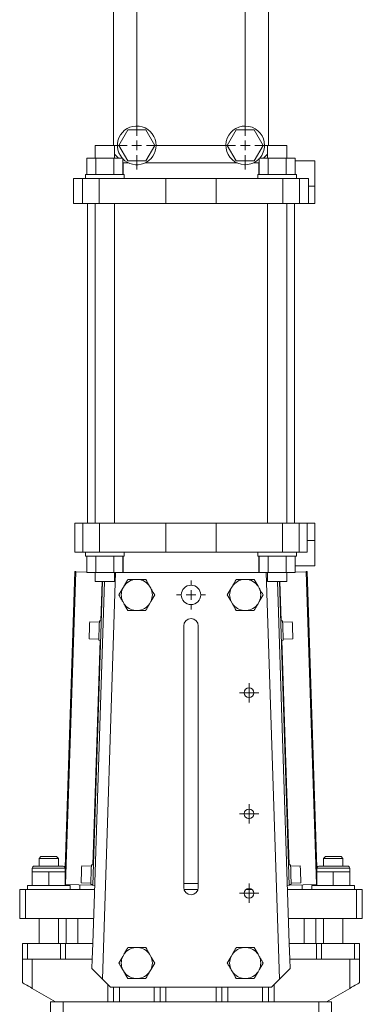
# Model space of a CAD drawing. Header units: millimetres. Extents: x -228 to 418, y -5 to 1363.
# Tile 3 of 5: x -214 to -37, y 475 to 983. Entities that reach past the tile are written whole.
import ezdxf

# ---------------------------------------------------------------- set-up
doc = ezdxf.new("R2010")
doc.units = ezdxf.units.MM

# ---------------------------------------------------------------- blocks, each defined once
blk = doc.blocks.new('SW_CENTERMARKSYMBOL_6')
at = {"color": 0, "linetype": 'Continuous', "lineweight": 0}
for p, q in [((-2.5, 0), (-5, 0)), ((0, 0), (-2.5, 0)), ((0, 2.5), (0, 5)), ((0, 0), (0, 2.5)), ((0, 0), (0, -2.5)), ((0, 0), (2.5, 0)), ((2.5, 0), (5, 0)), ((0, -2.5), (0, -5))]:
    blk.add_line(p, q, dxfattribs=at)
blk = doc.blocks.new('SW_CENTERMARKSYMBOL_7')
at = {"color": 0, "linetype": 'Continuous', "lineweight": 0}
for p, q in [((-2.5, 0), (-5, 0)), ((0, 0), (-2.5, 0)), ((0, 2.5), (0, 5)), ((0, 0), (0, 2.5)), ((0, 0), (0, -2.5)), ((0, 0), (2.5, 0)), ((2.5, 0), (5, 0)), ((0, -2.5), (0, -5))]:
    blk.add_line(p, q, dxfattribs=at)
blk = doc.blocks.new('SW_CENTERMARKSYMBOL_8')
at = {"color": 0, "linetype": 'Continuous', "lineweight": 0}
for p, q in [((-2.5, 0), (-5, 0)), ((0, 0), (-2.5, 0)), ((0, 2.5), (0, 5)), ((0, 0), (0, 2.5)), ((0, 0), (0, -2.5)), ((0, 0), (2.5, 0)), ((2.5, 0), (5, 0)), ((0, -2.5), (0, -5))]:
    blk.add_line(p, q, dxfattribs=at)
blk = doc.blocks.new('SW_CENTERMARKSYMBOL_9')
at = {"color": 0, "linetype": 'Continuous', "lineweight": 0}
for p, q in [((0, 5), (0, 7.5)), ((-5, 0), (-7.5, 0)), ((0, 0), (-2.5, 0)), ((0, 0), (0, 2.5)), ((0, 0), (0, -2.5)), ((0, 0), (2.5, 0)), ((5, 0), (7.5, 0)), ((0, -5), (0, -7.5))]:
    blk.add_line(p, q, dxfattribs=at)
blk = doc.blocks.new('SW_CENTERMARKSYMBOL_10')
at = {"color": 0, "linetype": 'Continuous', "lineweight": 0}
for p, q in [((-56, 5), (-56, 12.5)), ((0, 5), (0, 12.5)), ((-61, 0), (-68.5, 0)), ((-56, 0), (-58.5, 0)), ((-56, 0), (-56, 2.5)), ((-56, 0), (-53.5, 0)), ((-56, 0), (-56, -2.5)), ((-51, 0), (-5, 0)), ((0, 0), (-2.5, 0)), ((0, 0), (0, 2.5)), ((0, 0), (2.5, 0)), ((0, 0), (0, -2.5)), ((5, 0), (12.5, 0)), ((-56, -5), (-56, -222.5)), ((0, -5), (0, -222.5)), ((-61, -227.5), (-68.5, -227.5)), ((-56, -227.5), (-58.5, -227.5)), ((-56, -227.5), (-56, -225)), ((-56, -227.5), (-53.5, -227.5)), ((-56, -227.5), (-56, -230)), ((-51, -227.5), (-5, -227.5)), ((0, -227.5), (-2.5, -227.5)), ((0, -227.5), (0, -225)), ((0, -227.5), (2.5, -227.5)), ((0, -227.5), (0, -230)), ((5, -227.5), (12.5, -227.5)), ((-56, -232.5), (-56, -240)), ((0, -232.5), (0, -240))]:
    blk.add_line(p, q, dxfattribs=at)

msp = doc.modelspace()

# ---------------------------------------------------------------- linework, layer by layer
at = {"color": 7, "linetype": 'Continuous', "lineweight": 15}
for p, q in [((-165.5, 1150.93), (-165.5, 918.43)), ((-85.5, 918.43), (-85.5, 1150.93)), ((-158.12, 926.43), (-162.74, 918.43)), ((-148.88, 926.43), (-158.12, 926.43)), ((-144.26, 918.43), (-148.88, 926.43)), ((-102.12, 926.43), (-106.74, 918.43)), ((-92.88, 926.43), (-102.12, 926.43)), ((-88.26, 918.43), (-92.88, 926.43)), ((-175, 918.43), (-175, 911.83)), ((-165, 918.43), (-175, 918.43)), ((-165, 911.83), (-165, 918.43)), ((-162.74, 918.43), (-158.12, 910.43)), ((-148.88, 910.43), (-144.26, 918.43)), ((-106.74, 918.43), (-102.12, 910.43)), ((-92.88, 910.43), (-88.26, 918.43)), ((-86, 918.43), (-86, 911.83)), ((-76, 918.43), (-86, 918.43)), ((-76, 911.83), (-76, 918.43)), ((-179.24, 911.83), (-179.24, 903.43)), ((-179.24, 911.83), (-174.62, 911.83)), ((-174.62, 911.83), (-174.62, 903.43)), ((-174.62, 911.83), (-165.38, 911.83)), ((-165.38, 911.83), (-165.38, 903.43)), ((-165.38, 911.83), (-160.76, 911.83)), ((-165, 913.93), (-162.9, 911.83)), ((-160.76, 911.83), (-160.76, 903.43)), ((-160.76, 909.69), (-160.5, 909.43)), ((-158.12, 910.43), (-148.88, 910.43)), ((-102.12, 910.43), (-92.88, 910.43)), ((-90.5, 909.43), (-90.24, 909.69)), ((-90.24, 911.83), (-90.24, 903.43)), ((-90.24, 911.83), (-85.62, 911.83)), ((-88.1, 911.83), (-86, 913.93)), ((-85.62, 911.83), (-85.62, 903.43)), ((-85.62, 911.83), (-76.38, 911.83)), ((-76.38, 911.83), (-76.38, 903.43)), ((-76.38, 911.83), (-71.76, 911.83)), ((-71.76, 911.83), (-71.76, 903.43)), ((-61.5, 910.43), (-71.76, 910.43)), ((-61.5, 897.43), (-61.5, 910.43)), ((-160.5, 909.43), (-157.86, 909.43)), ((-160.5, 909.43), (-160.5, 903.43)), ((-149.14, 909.43), (-101.86, 909.43)), ((-93.14, 909.43), (-90.5, 909.43)), ((-90.5, 909.43), (-90.5, 903.43)), ((-186.25, 901.43), (-186.25, 888.43)), ((-186.25, 901.43), (-181.53, 901.43)), ((-181.53, 901.43), (-181.53, 888.43)), ((-181.53, 901.43), (-172.98, 901.43)), ((-180, 903.43), (-180, 901.43)), ((-180, 903.43), (-170, 903.43)), ((-172.98, 901.43), (-172.98, 888.43)), ((-172.98, 901.43), (-138.5, 901.43)), ((-170, 903.43), (-160, 903.43)), ((-160, 901.43), (-160, 903.43)), ((-138.5, 901.43), (-138.5, 888.43)), ((-138.5, 901.43), (-112.5, 901.43)), ((-112.5, 901.43), (-112.5, 888.43)), ((-112.5, 901.43), (-78.02, 901.43)), ((-91, 903.43), (-91, 901.43)), ((-91, 903.43), (-81, 903.43)), ((-81, 903.43), (-71, 903.43)), ((-78.02, 901.43), (-78.02, 888.43)), ((-78.02, 901.43), (-69.47, 901.43)), ((-71, 901.43), (-71, 903.43)), ((-69.47, 901.43), (-69.47, 888.43)), ((-69.47, 901.43), (-64.75, 901.43)), ((-64.75, 901.43), (-64.75, 897.43)), ((-64.75, 897.43), (-64.75, 888.43)), ((-64.75, 897.43), (-61.5, 897.43)), ((-61.5, 888.43), (-61.5, 897.43)), ((-186.25, 888.43), (-181.53, 888.43)), ((-181.53, 888.43), (-172.98, 888.43)), ((-179, 888.43), (-179, 723.43)), ((-175, 888.43), (-175, 723.43)), ((-172.98, 888.43), (-138.5, 888.43)), ((-165, 723.43), (-165, 888.43)), ((-138.5, 888.43), (-112.5, 888.43)), ((-112.5, 888.43), (-78.02, 888.43)), ((-86, 888.43), (-86, 723.43)), ((-78.02, 888.43), (-69.47, 888.43)), ((-76, 723.43), (-76, 888.43)), ((-72, 723.43), (-72, 888.43)), ((-69.47, 888.43), (-64.75, 888.43)), ((-64.75, 888.43), (-61.5, 888.43)), ((-185.5, 723.43), (-185.5, 708.43)), ((-185.5, 723.43), (-181.43, 723.43)), ((-181.43, 723.43), (-181.43, 708.43)), ((-181.43, 723.43), (-172.69, 723.43)), ((-172.69, 723.43), (-172.69, 708.43)), ((-172.69, 723.43), (-138.5, 723.43)), ((-138.5, 723.43), (-138.5, 708.43)), ((-138.5, 723.43), (-112.5, 723.43)), ((-112.5, 723.43), (-112.5, 708.43)), ((-112.5, 723.43), (-78.32, 723.43)), ((-78.32, 723.43), (-78.32, 708.43)), ((-78.32, 723.43), (-69.57, 723.43)), ((-69.57, 723.43), (-69.57, 708.43)), ((-69.57, 723.43), (-65.5, 723.43)), ((-65.5, 723.43), (-65.5, 714.43)), ((-65.5, 723.43), (-61.5, 723.43)), ((-61.5, 723.43), (-61.5, 714.43)), ((-65.5, 714.43), (-65.5, 708.43)), ((-65.5, 714.43), (-61.5, 714.43)), ((-61.5, 714.43), (-61.5, 701.43)), ((-185.5, 708.43), (-181.43, 708.43)), ((-181.43, 708.43), (-172.69, 708.43)), ((-180, 708.43), (-180, 706.43)), ((-160, 706.43), (-180, 706.43)), ((-179.24, 698.03), (-179.24, 706.43)), ((-174.62, 698.03), (-174.62, 706.43)), ((-172.69, 708.43), (-138.5, 708.43)), ((-165.38, 698.03), (-165.38, 706.43)), ((-160.76, 698.03), (-160.76, 706.43)), ((-160.5, 706.43), (-160.5, 697.93)), ((-160, 706.43), (-160, 708.43)), ((-138.5, 708.43), (-112.5, 708.43)), ((-112.5, 708.43), (-78.32, 708.43)), ((-91, 708.43), (-91, 706.43)), ((-71, 706.43), (-91, 706.43)), ((-90.5, 706.43), (-90.5, 697.93)), ((-90.24, 698.03), (-90.24, 706.43)), ((-85.62, 698.03), (-85.62, 706.43)), ((-78.32, 708.43), (-69.57, 708.43)), ((-76.38, 698.03), (-76.38, 706.43)), ((-71.76, 698.03), (-71.76, 706.43)), ((-71, 706.43), (-71, 708.43)), ((-69.57, 708.43), (-65.5, 708.43)), ((-71.76, 701.43), (-61.5, 701.43)), ((-185.58, 698.44), (-190.57, 545.79)), ((-190.27, 537.01), (-184.99, 698.42)), ((-179.24, 698.23), (-184.99, 698.42)), ((-174.62, 698.03), (-179.24, 698.03)), ((-175, 698.03), (-175, 693.43)), ((-165.38, 698.03), (-174.62, 698.03)), ((-164.42, 697.93), (-171.27, 488.19)), ((-160.76, 698.03), (-165.38, 698.03)), ((-165, 693.43), (-165, 698.03)), ((-165, 697.93), (-164.42, 697.93)), ((-160.62, 697.93), (-125.5, 697.93)), ((-125.5, 697.93), (-90.38, 697.93)), ((-85.62, 698.03), (-90.24, 698.03)), ((-79.73, 488.19), (-86.59, 697.93)), ((-86.59, 697.93), (-86, 697.93)), ((-86, 698.03), (-86, 693.43)), ((-76.38, 698.03), (-85.62, 698.03)), ((-71.76, 698.03), (-76.38, 698.03)), ((-76, 693.43), (-76, 698.03)), ((-71.76, 698.23), (-66.01, 698.42)), ((-60.73, 537.01), (-66.01, 698.42)), ((-60.43, 545.79), (-65.42, 698.44)), ((-176.28, 536.55), (-171.15, 693.43)), ((-165, 693.43), (-175, 693.43)), ((-152.86, 694.43), (-154.14, 694.43)), ((-96.86, 694.43), (-98.14, 694.43)), ((-76, 693.43), (-86, 693.43)), ((-74.72, 536.55), (-79.85, 693.43)), ((-160.75, 689.88), (-162.74, 686.43)), ((-160.11, 690.99), (-160.75, 689.88)), ((-146.25, 689.88), (-146.89, 690.99)), ((-104.75, 689.88), (-106.74, 686.43)), ((-104.11, 690.99), (-104.75, 689.88)), ((-90.25, 689.88), (-90.89, 690.99)), ((-160.75, 682.98), (-160.11, 681.88)), ((-146.89, 681.88), (-146.25, 682.98)), ((-104.75, 682.98), (-104.11, 681.88)), ((-90.89, 681.88), (-90.25, 682.98)), ((-154.14, 678.43), (-152.86, 678.43)), ((-98.14, 678.43), (-96.86, 678.43)), ((-172.84, 672.37), (-177.84, 672.53)), ((-171.82, 672.98), (-172.82, 673.01)), ((-78.19, 673.01), (-79.19, 672.98)), ((-73.17, 672.53), (-78.16, 672.37)), ((-129.25, 535.43), (-129.25, 670.43)), ((-121.75, 670.43), (-121.75, 535.43)), ((-178.12, 663.82), (-173.12, 663.65)), ((-173.15, 663.01), (-172.15, 662.98)), ((-78.86, 662.98), (-77.86, 663.01)), ((-77.88, 663.65), (-72.88, 663.82)), ((-203, 551.43), (-204, 550.43)), ((-204, 550.43), (-204, 546.43)), ((-199, 550.43), (-204, 550.43)), ((-203, 551.43), (-199, 551.43)), ((-199, 551.43), (-195, 551.43)), ((-194, 550.43), (-199, 550.43)), ((-194, 550.43), (-195, 551.43)), ((-194, 546.43), (-194, 550.43)), ((-56, 551.43), (-57, 550.43)), ((-57, 550.43), (-57, 546.43)), ((-52, 550.43), (-57, 550.43)), ((-56, 551.43), (-52, 551.43)), ((-52, 551.43), (-48, 551.43)), ((-47, 550.43), (-52, 550.43)), ((-47, 550.43), (-48, 551.43)), ((-47, 546.43), (-47, 550.43)), ((-207.5, 545.43), (-207.5, 543.43)), ((-206.5, 546.43), (-199, 546.43)), ((-199, 546.43), (-191.5, 546.43)), ((-176.96, 546.44), (-181.96, 546.6)), ((-175.94, 547.04), (-176.94, 547.08)), ((-74.07, 547.08), (-75.07, 547.04)), ((-69.05, 546.6), (-74.05, 546.44)), ((-59.5, 546.43), (-52, 546.43)), ((-52, 546.43), (-44.5, 546.43)), ((-43.5, 543.43), (-43.5, 545.43)), ((-207.5, 543.43), (-207.5, 536.43)), ((-203.25, 543.43), (-207.5, 543.43)), ((-199, 543.43), (-203.25, 543.43)), ((-199, 543.43), (-199, 536.43)), ((-194.75, 543.43), (-199, 543.43)), ((-190.5, 543.43), (-194.75, 543.43)), ((-190.5, 543.43), (-190.5, 536.43)), ((-60.5, 543.43), (-60.5, 536.43)), ((-60.5, 543.43), (-56.25, 543.43)), ((-56.25, 543.43), (-52, 543.43)), ((-52, 543.43), (-52, 536.43)), ((-52, 543.43), (-47.75, 543.43)), ((-47.75, 543.43), (-43.5, 543.43)), ((-43.5, 543.43), (-43.5, 536.43)), ((-214, 534.43), (-214, 519.43)), ((-214, 534.43), (-211, 534.43)), ((-211, 534.43), (-211, 519.43)), ((-211, 534.43), (-175.35, 534.43)), ((-210, 536.43), (-210, 534.43)), ((-199, 536.43), (-210, 536.43)), ((-188, 536.43), (-199, 536.43)), ((-176.58, 536.56), (-190.27, 537.01)), ((-188, 534.43), (-188, 536.43)), ((-183, 534.43), (-183, 536.77)), ((-182.24, 537.88), (-177.24, 537.72)), ((-177.27, 537.08), (-176.27, 537.05)), ((-175.28, 536.52), (-176.28, 536.55)), ((-129.25, 537.43), (-121.75, 537.43)), ((-129.12, 534.43), (-121.89, 534.43)), ((-97, 534.43), (-94, 534.43)), ((-75.72, 536.52), (-74.72, 536.55)), ((-75.65, 534.43), (-40, 534.43)), ((-74.74, 537.05), (-73.74, 537.08)), ((-74.43, 536.56), (-60.73, 537.01)), ((-73.76, 537.72), (-68.76, 537.88)), ((-68, 534.43), (-68, 536.77)), ((-63, 536.43), (-63, 534.43)), ((-63, 536.43), (-52, 536.43)), ((-52, 536.43), (-41, 536.43)), ((-41, 534.43), (-41, 536.43)), ((-40, 534.43), (-40, 519.43)), ((-40, 534.43), (-37, 534.43)), ((-37, 534.43), (-37, 519.43)), ((-214, 519.43), (-211, 519.43)), ((-211, 519.43), (-175.84, 519.43)), ((-204, 519.43), (-204, 506.43)), ((-194, 506.43), (-194, 519.43)), ((-190, 519.43), (-190, 506.43)), ((-184, 519.43), (-184, 506.43)), ((-75.16, 519.43), (-40, 519.43)), ((-67, 519.43), (-67, 506.43)), ((-61, 519.43), (-61, 506.43)), ((-57, 519.43), (-57, 506.43)), ((-47, 506.43), (-47, 519.43)), ((-40, 519.43), (-37, 519.43)), ((-176.09, 511.93), (-176.27, 506.43)), ((-74.92, 511.93), (-74.74, 506.43)), ((-212.5, 498.43), (-212.5, 506.43)), ((-212.5, 506.43), (-210, 506.43)), ((-210, 498.43), (-210, 506.43)), ((-210, 506.43), (-192.88, 506.43)), ((-192.88, 498.43), (-192.88, 506.43)), ((-192.88, 506.43), (-190.38, 506.43)), ((-190.38, 498.43), (-190.38, 506.43)), ((-190.38, 506.43), (-176.27, 506.43)), ((-176.27, 506.43), (-176.53, 498.43)), ((-152.86, 504.43), (-154.14, 504.43)), ((-96.86, 504.43), (-98.14, 504.43)), ((-74.74, 506.43), (-74.48, 498.43)), ((-74.74, 506.43), (-60.63, 506.43)), ((-60.63, 498.43), (-60.63, 506.43)), ((-60.63, 506.43), (-58.13, 506.43)), ((-58.13, 498.43), (-58.13, 506.43)), ((-58.13, 506.43), (-41, 506.43)), ((-41, 498.43), (-41, 506.43)), ((-41, 506.43), (-38.5, 506.43)), ((-38.5, 498.43), (-38.5, 506.43)), ((-212.5, 498.43), (-210, 498.43)), ((-212.5, 486.24), (-212.5, 498.43)), ((-210, 498.43), (-192.88, 498.43)), ((-207.5, 483.36), (-207.5, 498.43)), ((-192.88, 498.43), (-190.38, 498.43)), ((-190.38, 498.43), (-176.53, 498.43)), ((-176.53, 498.43), (-176.69, 493.61)), ((-160.11, 500.99), (-160.75, 499.88)), ((-146.25, 499.88), (-146.89, 500.99)), ((-104.11, 500.99), (-104.75, 499.88)), ((-90.25, 499.88), (-90.89, 500.99)), ((-74.48, 498.43), (-74.32, 493.61)), ((-74.48, 498.43), (-60.63, 498.43)), ((-60.63, 498.43), (-58.13, 498.43)), ((-58.13, 498.43), (-41, 498.43)), ((-43.5, 483.36), (-43.5, 498.43)), ((-41, 498.43), (-38.5, 498.43)), ((-38.5, 486.24), (-38.5, 498.43)), ((-160.75, 492.98), (-160.11, 491.88)), ((-146.89, 491.88), (-146.25, 492.98)), ((-104.75, 492.98), (-104.11, 491.88)), ((-90.89, 491.88), (-90.25, 492.98)), ((-167, 483.93), (-171.27, 488.19)), ((-154.14, 488.43), (-152.86, 488.43)), ((-98.14, 488.43), (-96.86, 488.43)), ((-79.73, 488.19), (-84, 483.93)), ((-207.5, 483.36), (-195.5, 476.43)), ((-167, 483.93), (-84, 483.93)), ((-165.5, 476.43), (-165.5, 483.93)), ((-162.5, 476.43), (-162.5, 483.93)), ((-144.5, 476.43), (-144.5, 483.93)), ((-141.5, 476.43), (-141.5, 483.93)), ((-109.5, 476.43), (-109.5, 483.93)), ((-106.5, 476.43), (-106.5, 483.93)), ((-88.5, 476.43), (-88.5, 483.93)), ((-85.5, 476.43), (-85.5, 483.93)), ((-55.5, 476.43), (-43.5, 483.36)), ((-198, 366.43), (-198, 476.43)), ((-198, 476.43), (-195.5, 476.43)), ((-168.5, 476.43), (-195.5, 476.43)), ((-191.5, 396.43), (-191.5, 476.43)), ((-165.5, 476.43), (-168.5, 476.43)), ((-162.5, 476.43), (-165.5, 476.43)), ((-144.5, 476.43), (-162.5, 476.43)), ((-141.5, 476.43), (-144.5, 476.43)), ((-138.5, 476.43), (-141.5, 476.43)), ((-112.5, 476.43), (-138.5, 476.43)), ((-109.5, 476.43), (-112.5, 476.43)), ((-106.5, 476.43), (-109.5, 476.43)), ((-88.5, 476.43), (-106.5, 476.43)), ((-85.5, 476.43), (-88.5, 476.43)), ((-82.5, 476.43), (-85.5, 476.43)), ((-55.5, 476.43), (-82.5, 476.43)), ((-59.5, 396.43), (-59.5, 476.43)), ((-55.5, 476.43), (-53, 476.43)), ((-53, 366.43), (-53, 476.43))]:
    msp.add_line(p, q, dxfattribs=at)
at = {"color": 8, "linetype": 'Continuous', "lineweight": 15}
for p, q in [((-172.11, 672.99), (-171.44, 693.43)), ((-78.89, 672.99), (-79.56, 693.43)), ((-176.23, 547.05), (-172.44, 662.99)), ((-74.77, 547.05), (-78.57, 662.99)), ((-190.52, 545.43), (-207.5, 545.43)), ((-43.5, 545.43), (-60.49, 545.43)), ((-176.58, 536.56), (-176.56, 537.06)), ((-74.43, 536.56), (-74.45, 537.06)), ((-168.5, 476.43), (-168.5, 485.43)), ((-138.5, 476.43), (-138.5, 483.93)), ((-112.5, 476.43), (-112.5, 483.93)), ((-82.5, 476.43), (-82.5, 485.43))]:
    msp.add_line(p, q, dxfattribs=at)
at = {"color": 7, "linetype": 'Continuous', "lineweight": 15, "flags": 128}
for points in [[(-184.99, 698.42), (-185.24, 698.43), (-185.43, 698.43), (-185.54, 698.44), (-185.58, 698.44)], [(-66.01, 698.42), (-65.76, 698.43), (-65.58, 698.43), (-65.46, 698.44), (-65.42, 698.44)], [(-176.09, 511.93), (-175.6, 526.92), (-173.63, 586.89), (-170.15, 693.43)], [(-80.86, 693.43), (-80.51, 682.94), (-78.55, 622.97), (-74.92, 511.93)], [(-177.84, 672.53), (-177.84, 672.36), (-177.86, 671.84), (-177.89, 671.03), (-177.92, 669.98), (-177.96, 668.79), (-178, 667.55), (-178.04, 666.36), (-178.07, 665.32), (-178.1, 664.51), (-178.12, 663.99), (-178.12, 663.82)], [(-172.82, 673.01), (-172.82, 672.82), (-172.84, 672.28), (-172.87, 671.42), (-172.91, 670.31), (-172.95, 669.03), (-172.99, 667.67), (-173.04, 666.34), (-173.08, 665.13), (-173.11, 664.13), (-173.13, 663.43), (-173.14, 663.06), (-173.15, 663.01)], [(-78.19, 673.01), (-78.18, 672.82), (-78.16, 672.28), (-78.13, 671.42), (-78.1, 670.31), (-78.06, 669.03), (-78.01, 667.67), (-77.97, 666.34), (-77.93, 665.13), (-77.9, 664.13), (-77.87, 663.43), (-77.86, 663.06), (-77.86, 663.01)], [(-73.17, 672.53), (-73.16, 672.36), (-73.14, 671.84), (-73.12, 671.03), (-73.08, 669.98), (-73.05, 668.79), (-73, 667.55), (-72.97, 666.36), (-72.93, 665.32), (-72.91, 664.51), (-72.89, 663.99), (-72.88, 663.82)], [(-181.96, 546.6), (-181.96, 546.42), (-181.98, 545.91), (-182.01, 545.1), (-182.04, 544.05), (-182.08, 542.86), (-182.12, 541.62), (-182.16, 540.43), (-182.19, 539.39), (-182.22, 538.58), (-182.24, 538.06), (-182.24, 537.88), (-182.24, 537.88)], [(-176.94, 547.08), (-176.94, 546.89), (-176.96, 546.35), (-176.99, 545.49), (-177.03, 544.38), (-177.07, 543.1), (-177.11, 541.74), (-177.16, 540.4), (-177.2, 539.2), (-177.23, 538.2), (-177.25, 537.49), (-177.26, 537.13), (-177.27, 537.08)], [(-74.07, 547.08), (-74.06, 546.89), (-74.04, 546.35), (-74.01, 545.49), (-73.98, 544.38), (-73.94, 543.1), (-73.89, 541.74), (-73.85, 540.4), (-73.81, 539.2), (-73.78, 538.2), (-73.75, 537.49), (-73.74, 537.13), (-73.74, 537.08)], [(-69.05, 546.6), (-69.04, 546.42), (-69.03, 545.91), (-69, 545.1), (-68.96, 544.05), (-68.93, 542.86), (-68.88, 541.62), (-68.85, 540.43), (-68.81, 539.39), (-68.79, 538.58), (-68.77, 538.06), (-68.76, 537.88), (-68.76, 537.88)], [(-190.27, 537.01), (-190.31, 537.01), (-190.34, 537.01), (-190.37, 537.01), (-190.39, 537.01), (-190.42, 537.01), (-190.45, 537.01), (-190.48, 537.01), (-190.5, 537.01)], [(-176.28, 536.55), (-176.29, 536.55), (-176.3, 536.55), (-176.33, 536.55), (-176.36, 536.55), (-176.4, 536.55), (-176.45, 536.55), (-176.51, 536.56), (-176.58, 536.56)], [(-74.72, 536.55), (-74.72, 536.55), (-74.7, 536.55), (-74.68, 536.55), (-74.65, 536.55), (-74.6, 536.55), (-74.55, 536.55), (-74.5, 536.56), (-74.43, 536.56)], [(-60.73, 537.01), (-60.7, 537.01), (-60.67, 537.01), (-60.64, 537.01), (-60.61, 537.01), (-60.58, 537.01), (-60.55, 537.01), (-60.53, 537.01), (-60.5, 537.01)], [(-176.69, 493.61), (-175.56, 492.48), (-174.24, 491.16), (-172.79, 489.71), (-171.27, 488.19)], [(-79.73, 488.19), (-78.22, 489.71), (-76.77, 491.16), (-75.45, 492.48), (-74.32, 493.61)], [(-212.5, 486.24), (-212.41, 486.19), (-212.12, 486.02), (-211.66, 485.76), (-211.04, 485.4), (-210.28, 484.96), (-209.42, 484.46), (-208.48, 483.92), (-207.5, 483.36)], [(-43.5, 483.36), (-42.53, 483.92), (-41.59, 484.46), (-40.72, 484.96), (-39.97, 485.4), (-39.34, 485.76), (-38.88, 486.02), (-38.6, 486.19), (-38.5, 486.24)]]:
    msp.add_lwpolyline(points, dxfattribs=at)
at = {"color": 7, "linetype": 'Continuous', "lineweight": 15}
for centre, radius in [((-125.5, 686.43), 5), ((-95.5, 635.93), 2.5), ((-95.5, 573.43), 2.5), ((-95.5, 532.43), 2.5)]:
    msp.add_circle(centre, radius, dxfattribs=at)
for centre, radius, start, end in [((-153.5, 918.43), 10, 0, 221.2999), ((-97.5, 918.43), 10, 0, 316.5721), ((-153.5, 918.43), 10, 223.4279, 0), ((-97.5, 918.43), 10, 318.7001, 0), ((-153.5, 686.43), 8.03, 94.5671, 145.4329), ((-153.5, 686.43), 8.03, 34.5671, 85.4329), ((-97.5, 686.43), 8.03, 94.5671, 145.4329), ((-97.5, 686.43), 8.03, 34.5671, 85.4329), ((-153.5, 686.43), 8.03, 154.5671, 205.4329), ((-153.5, 686.43), 8.03, 334.5671, 25.4329), ((-97.5, 686.43), 8.03, 154.5671, 205.4329), ((-97.5, 686.43), 8.03, 334.5671, 25.4329), ((-153.5, 686.43), 8.03, 214.5671, 265.4329), ((-153.5, 686.43), 8.03, 274.5671, 325.4329), ((-97.5, 686.43), 8.03, 214.5671, 265.4329), ((-97.5, 686.43), 8.03, 274.5671, 325.4329), ((-125.5, 670.43), 3.75, 0, 180), ((-206.5, 545.43), 1, 90, 180), ((-191.5, 545.43), 1, 21.4496, 90), ((-59.5, 545.43), 1, 90, 158.5739), ((-44.5, 545.43), 1, 0, 90), ((-125.5, 535.43), 3.75, 180, 0), ((-153.5, 496.43), 8.03, 94.5671, 145.4329), ((-153.5, 496.43), 8.03, 34.5671, 85.4329), ((-97.5, 496.43), 8.03, 94.5671, 145.4329), ((-97.5, 496.43), 8.03, 34.5671, 85.4329), ((-153.5, 496.43), 8.03, 154.5671, 205.4329), ((-153.5, 496.43), 8.03, 334.5671, 25.4329), ((-97.5, 496.43), 8.03, 154.5671, 205.4329), ((-97.5, 496.43), 8.03, 334.5671, 25.4329), ((-153.5, 496.43), 8.03, 214.5671, 265.4329), ((-153.5, 496.43), 8.03, 274.5671, 325.4329), ((-97.5, 496.43), 8.03, 214.5671, 265.4329), ((-97.5, 496.43), 8.03, 274.5671, 325.4329)]:
    msp.add_arc(centre, radius, start, end, dxfattribs=at)
for points, knots in [([(-158.12, 694.43), (-158.44, 693.88), (-158.77, 693.31), (-159.43, 692.16), (-159.77, 691.57), (-160.11, 690.99)], [0, 0, 0, 0, 0.5, 0.5, 1, 1, 1, 1]), ([(-158.12, 694.43), (-157.48, 694.43), (-156.82, 694.43), (-155.49, 694.43), (-154.81, 694.43), (-154.14, 694.43)], [0, 0, 0, 0, 0.5, 0.5, 1, 1, 1, 1]), ([(-152.86, 694.43), (-152.19, 694.43), (-151.53, 694.43), (-150.2, 694.43), (-149.53, 694.43), (-148.88, 694.43)], [0, 0, 0, 0, 0.5, 0.5, 1, 1, 1, 1]), ([(-102.12, 694.43), (-102.44, 693.88), (-102.77, 693.31), (-103.43, 692.16), (-103.77, 691.57), (-104.11, 690.99)], [0, 0, 0, 0, 0.5, 0.5, 1, 1, 1, 1]), ([(-102.12, 694.43), (-101.48, 694.43), (-100.82, 694.43), (-99.49, 694.43), (-98.81, 694.43), (-98.14, 694.43)], [0, 0, 0, 0, 0.5, 0.5, 1, 1, 1, 1]), ([(-96.86, 694.43), (-96.19, 694.43), (-95.53, 694.43), (-94.2, 694.43), (-93.53, 694.43), (-92.88, 694.43)], [0, 0, 0, 0, 0.5, 0.5, 1, 1, 1, 1]), ([(-162.74, 686.43), (-162.42, 685.87), (-162.09, 685.31), (-161.43, 684.16), (-161.09, 683.57), (-160.75, 682.98)], [0, 0, 0, 0, 0.5, 0.5, 1, 1, 1, 1]), ([(-144.26, 686.43), (-144.76, 687.29), (-145.41, 688.43), (-146.09, 689.59), (-146.25, 689.88)], [0, 0, 0, 0, 0.755215, 1, 1, 1, 1]), ([(-106.74, 686.43), (-106.42, 685.87), (-106.09, 685.31), (-105.43, 684.16), (-105.09, 683.57), (-104.75, 682.98)], [0, 0, 0, 0, 0.5, 0.5, 1, 1, 1, 1]), ([(-88.26, 686.43), (-88.76, 687.29), (-89.41, 688.43), (-90.09, 689.59), (-90.25, 689.88)], [0, 0, 0, 0, 0.755215, 1, 1, 1, 1]), ([(-148.88, 678.43), (-148.56, 678.99), (-148.23, 679.55), (-147.57, 680.7), (-147.23, 681.29), (-146.89, 681.88)], [0, 0, 0, 0, 0.5, 0.5, 1, 1, 1, 1]), ([(-92.88, 678.43), (-92.56, 678.99), (-92.23, 679.55), (-91.57, 680.7), (-91.23, 681.29), (-90.89, 681.88)], [0, 0, 0, 0, 0.5, 0.5, 1, 1, 1, 1]), ([(-158.12, 678.43), (-157.48, 678.43), (-156.82, 678.43), (-155.5, 678.43), (-154.81, 678.43), (-154.14, 678.43)], [0, 0, 0, 0, 0.5, 0.5, 1, 1, 1, 1]), ([(-152.86, 678.43), (-152.19, 678.43), (-151.53, 678.43), (-150.2, 678.43), (-149.53, 678.43), (-148.88, 678.43)], [0, 0, 0, 0, 0.5, 0.5, 1, 1, 1, 1]), ([(-102.12, 678.43), (-101.48, 678.43), (-100.82, 678.43), (-99.5, 678.43), (-98.81, 678.43), (-98.14, 678.43)], [0, 0, 0, 0, 0.5, 0.5, 1, 1, 1, 1]), ([(-96.86, 678.43), (-96.19, 678.43), (-95.53, 678.43), (-94.2, 678.43), (-93.53, 678.43), (-92.88, 678.43)], [0, 0, 0, 0, 0.5, 0.5, 1, 1, 1, 1]), ([(-190.52, 545.43), (-190.52, 545.43), (-190.52, 545.48), (-190.52, 545.57), (-190.54, 545.68), (-190.56, 545.76), (-190.58, 545.81), (-190.57, 545.8), (-190.57, 545.79)], [0, 0, 0, 0, 0.011861, 0.200737, 0.388507, 0.62085, 0.93699, 1, 1, 1, 1]), ([(-60.49, 545.43), (-60.49, 545.43), (-60.49, 545.48), (-60.48, 545.57), (-60.46, 545.68), (-60.44, 545.76), (-60.43, 545.81), (-60.43, 545.8), (-60.43, 545.79)], [0, 0, 0, 0, 0.0118601, 0.2007169, 0.3884686, 0.6207877, 0.9368957, 1, 1, 1, 1]), ([(-158.12, 504.43), (-158.44, 503.88), (-158.77, 503.31), (-159.43, 502.16), (-159.77, 501.57), (-160.11, 500.99)], [0, 0, 0, 0, 0.5, 0.5, 1, 1, 1, 1]), ([(-158.12, 504.43), (-157.48, 504.43), (-156.82, 504.43), (-155.49, 504.43), (-154.81, 504.43), (-154.14, 504.43)], [0, 0, 0, 0, 0.5, 0.5, 1, 1, 1, 1]), ([(-152.86, 504.43), (-152.19, 504.43), (-151.53, 504.43), (-150.2, 504.43), (-149.53, 504.43), (-148.88, 504.43)], [0, 0, 0, 0, 0.5, 0.5, 1, 1, 1, 1]), ([(-102.12, 504.43), (-102.44, 503.88), (-102.77, 503.31), (-103.43, 502.16), (-103.77, 501.57), (-104.11, 500.99)], [0, 0, 0, 0, 0.5, 0.5, 1, 1, 1, 1]), ([(-102.12, 504.43), (-101.48, 504.43), (-100.82, 504.43), (-99.49, 504.43), (-98.81, 504.43), (-98.14, 504.43)], [0, 0, 0, 0, 0.5, 0.5, 1, 1, 1, 1]), ([(-96.86, 504.43), (-96.19, 504.43), (-95.53, 504.43), (-94.2, 504.43), (-93.53, 504.43), (-92.88, 504.43)], [0, 0, 0, 0, 0.5, 0.5, 1, 1, 1, 1]), ([(-144.26, 496.43), (-144.58, 496.99), (-144.91, 497.55), (-145.57, 498.7), (-145.91, 499.29), (-146.25, 499.88)], [0, 0, 0, 0, 0.5, 0.5, 1, 1, 1, 1]), ([(-88.26, 496.43), (-88.58, 496.99), (-88.91, 497.55), (-89.57, 498.7), (-89.91, 499.29), (-90.25, 499.88)], [0, 0, 0, 0, 0.5, 0.5, 1, 1, 1, 1]), ([(-162.74, 496.43), (-162.42, 495.87), (-162.09, 495.31), (-161.43, 494.16), (-161.09, 493.57), (-160.75, 492.98)], [0, 0, 0, 0, 0.5, 0.5, 1, 1, 1, 1]), ([(-106.74, 496.43), (-106.42, 495.87), (-106.09, 495.31), (-105.43, 494.16), (-105.09, 493.57), (-104.75, 492.98)], [0, 0, 0, 0, 0.5, 0.5, 1, 1, 1, 1]), ([(-158.12, 488.43), (-157.48, 488.43), (-156.82, 488.43), (-155.5, 488.43), (-154.81, 488.43), (-154.14, 488.43)], [0, 0, 0, 0, 0.5, 0.5, 1, 1, 1, 1]), ([(-152.86, 488.43), (-152.19, 488.43), (-151.53, 488.43), (-150.2, 488.43), (-149.53, 488.43), (-148.88, 488.43)], [0, 0, 0, 0, 0.5, 0.5, 1, 1, 1, 1]), ([(-148.88, 488.43), (-148.56, 488.99), (-148.23, 489.55), (-147.57, 490.7), (-147.23, 491.29), (-146.89, 491.88)], [0, 0, 0, 0, 0.5, 0.5, 1, 1, 1, 1]), ([(-102.12, 488.43), (-101.48, 488.43), (-100.82, 488.43), (-99.5, 488.43), (-98.81, 488.43), (-98.14, 488.43)], [0, 0, 0, 0, 0.5, 0.5, 1, 1, 1, 1]), ([(-96.86, 488.43), (-96.19, 488.43), (-95.53, 488.43), (-94.2, 488.43), (-93.53, 488.43), (-92.88, 488.43)], [0, 0, 0, 0, 0.5, 0.5, 1, 1, 1, 1]), ([(-92.88, 488.43), (-92.56, 488.99), (-92.23, 489.55), (-91.57, 490.7), (-91.23, 491.29), (-90.89, 491.88)], [0, 0, 0, 0, 0.5, 0.5, 1, 1, 1, 1])]:
    msp.add_open_spline(points, degree=3, knots=knots, dxfattribs=at)
for points in [[(-146.89, 690.99), (-147.57, 692.16), (-148.23, 693.31), (-148.88, 694.43)], [(-90.89, 690.99), (-91.57, 692.16), (-92.23, 693.31), (-92.88, 694.43)], [(-146.25, 682.98), (-145.57, 684.16), (-144.91, 685.3), (-144.26, 686.43)], [(-90.25, 682.98), (-89.57, 684.16), (-88.91, 685.3), (-88.26, 686.43)], [(-160.11, 681.88), (-159.43, 680.7), (-158.77, 679.56), (-158.12, 678.43)], [(-104.11, 681.88), (-103.43, 680.7), (-102.77, 679.56), (-102.12, 678.43)], [(-190.53, 543.43), (-190.53, 544.1), (-190.52, 544.76), (-190.52, 545.43)], [(-60.49, 545.43), (-60.48, 544.76), (-60.48, 544.1), (-60.47, 543.43)], [(-146.89, 500.99), (-147.57, 502.16), (-148.23, 503.31), (-148.88, 504.43)], [(-90.89, 500.99), (-91.57, 502.16), (-92.23, 503.31), (-92.88, 504.43)], [(-160.75, 499.88), (-161.43, 498.7), (-162.09, 497.56), (-162.74, 496.43)], [(-104.75, 499.88), (-105.43, 498.7), (-106.09, 497.56), (-106.74, 496.43)], [(-146.25, 492.98), (-145.57, 494.16), (-144.91, 495.3), (-144.26, 496.43)], [(-90.25, 492.98), (-89.57, 494.16), (-88.91, 495.3), (-88.26, 496.43)], [(-160.11, 491.88), (-159.43, 490.7), (-158.77, 489.56), (-158.12, 488.43)], [(-104.11, 491.88), (-103.43, 490.7), (-102.77, 489.56), (-102.12, 488.43)]]:
    msp.add_open_spline(points, degree=3, dxfattribs=at)

# ---------------------------------------------------------------- block references
at = {"color": 7, "linetype": 'Continuous', "lineweight": 0}
for name, p in [('SW_CENTERMARKSYMBOL_10', (-97.5, 1145.93)), ('SW_CENTERMARKSYMBOL_9', (-125.5, 686.43)), ('SW_CENTERMARKSYMBOL_6', (-95.5, 635.93)), ('SW_CENTERMARKSYMBOL_7', (-95.5, 573.43)), ('SW_CENTERMARKSYMBOL_8', (-95.5, 532.43))]:
    msp.add_blockref(name, p, dxfattribs=at)

doc.saveas('drawing.dxf')
